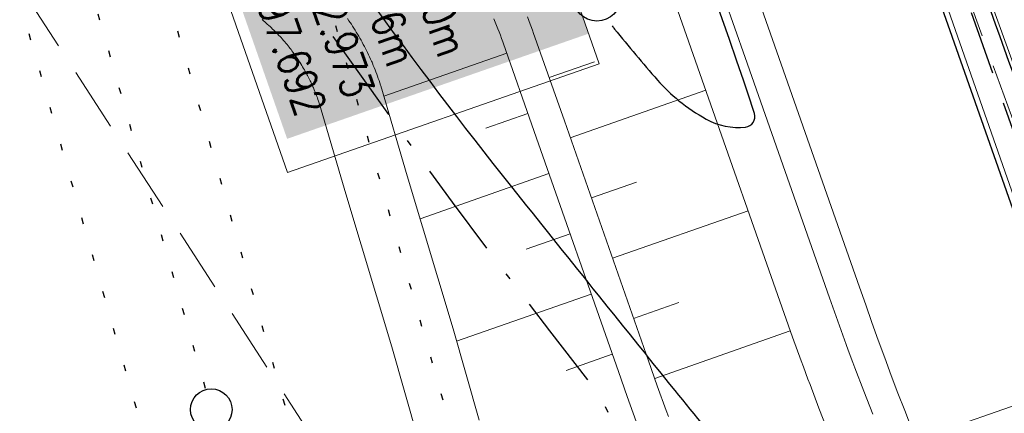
# Model space of a CAD drawing. Extents: x 446740 to 447511, y 442825 to 444215.
# Tile 39 of 94: x 446945 to 446976, y 443779 to 443791. Entities that reach past the tile are written whole.
import ezdxf

# ---------------------------------------------------------------- set-up
doc = ezdxf.new("R2010")
doc.units = 0
doc.header["$LTSCALE"] = 2
doc.header["$MEASUREMENT"] = 0
for name, pattern in [('AUSGEZOGEN', [0]), ('BAB-FM2', [2.6, 1.5, -0.5, 0.1, -0.5]), ('GESTRICH-X2', [1.5, 1, -0.5]), ('PUNKTX2_STR', [0.6, 0.1, -0.5])]:
    doc.linetypes.add(name, pattern=pattern)
doc.layers.get('0').update_dxf_attribs({"linetype": 'AUSGEZOGEN'})
for name, color, linetype in [('BAB_FM', 5, 'BAB-FM2'), ('Bahnachse', 7, 'CONTINUOUS'), ('Beschriftung', 7, 'CONTINUOUS'), ('FBRTOP', 250, 'AUSGEZOGEN'), ('Gleisachsen', 7, 'CONTINUOUS'), ('Hintergrund', 7, 'CONTINUOUS'), ('Hintergrundplan', 7, 'CONTINUOUS'), ('Ingenieurbauwerke', 15, 'CONTINUOUS'), ('KANAL', 7, 'GESTRICH-X2'), ('MULDE', 250, 'AUSGEZOGEN'), ('SCHLITZRINNE', 200, 'AUSGEZOGEN'), ('SCHSYMBOL', 200, 'AUSGEZOGEN'), ('STRASSE', 250, 'AUSGEZOGEN'), ('WEG', 250, 'GESTRICH-X2')]:
    doc.layers.add(name, color=color, linetype=linetype)
doc.styles.add('6', font='txt_____.ttf', dxfattribs={"width": 0.8, "height": 1})
doc.styles.add('8', font='txt_____.ttf', dxfattribs={"width": 0.8, "height": 1})

# ---------------------------------------------------------------- blocks, each defined once
blk = doc.blocks.new('GST')
at = {"color": 0}
blk.add_circle((0, 0), 0.75, dxfattribs=at)
blk.add_point((0, 0), dxfattribs=at)
blk = doc.blocks.new('10')
blk.add_blockref('GST', (0, 0))

msp = doc.modelspace()

# ---------------------------------------------------------------- linework, layer by layer
at = {"layer": 'BAB_FM', "flags": 128}
msp.add_lwpolyline([(446907.736, 443871.618, 0.029826), (446920.778, 443849.819, -0.026843), (446940.011, 443814.418), (446940.648, 443813.135, 0.040013), (446962.986, 443779.495), (446965.138, 443775.204, -0.343593), (446964.346, 443771.555), (446956.984, 443765.535, 0.398511), (446956.832, 443763.357), (446978.31, 443740.079), (447000.468, 443715.992), (447014.94, 443691.092), (447028.903, 443660.538), (447030.814, 443654.35), (447019.085, 443640.703), (447035.188, 443587.926), (447041.09, 443572.533)], format="xyb", dxfattribs=at)
at = {"layer": 'Bahnachse', "color": 7, "linetype": 'PUNKTX2_STR'}
msp.add_line((446945.645, 443797.198), (446950.668, 443779.65), dxfattribs=at)
at = {"layer": 'Bahnachse', "color": 7, "linetype": 'Continuous'}
msp.add_circle((446950.846, 443779.025), 0.65, dxfattribs=at)
at = {"layer": 'Beschriftung', "color": 18, "lineweight": 9, "true_color": 0x000000}
for points in [[(446959.756, 443799.132), (446962.994, 443789.865), (446953.238, 443786.457), (446950.001, 443795.725), (446959.756, 443799.132)], [(446976.943, 443779.487), (446980.709, 443768.705), (446972.465, 443765.825), (446968.698, 443776.607), (446976.943, 443779.487)]]:
    msp.add_lwpolyline(points, close=True, dxfattribs=at)
at = {"layer": 'FBRTOP', "color": 0, "const_width": 0.5}
for points in [[(447118.971, 443523.408, 0), (447120.057, 443520.305, 0.000001), (447128.316, 443496.708, -0.000001), (447136.574, 443473.112)], [(446961.367, 443973.726, -0.000008), (446963.147, 443968.64, -0.000007), (446967.276, 443956.841, 0.000013), (446971.405, 443945.042, 0.000013), (446975.535, 443933.245, -0.000019), (446979.664, 443921.447, -0.000006), (446983.793, 443909.648, 0.000004), (446987.922, 443897.849, 0.000002), (447000.31, 443862.454, 0.000002), (447012.697, 443827.06, 0.000004), (447025.085, 443791.665, -0.000006), (447037.473, 443756.271, 0), (447039.084, 443751.668, 0.000003)], [(446950.07, 443969.773, 0.000089), (446952.953, 443961.485, 0.000026), (446968.558, 443916.655, 0.000443), (446969.471, 443914.039, 0.00013), (446975.672, 443896.342, -0.000082), (446985.547, 443868.172, -0.00001), (446990.142, 443855.056, -0.000011), (446994.25, 443843.328, -0.000533), (447001.752, 443821.837, 0.000455), (447010.521, 443796.702, 0.000701), (447018.513, 443773.963, -0.000624), (447027.494, 443748.425, -0.000234), (447028.928, 443744.324, 0.000022), (447043.87, 443701.542, 0.000434), (447045.613, 443696.566, 0.000135), (447051.241, 443680.557)], [(446934.939, 443964.477, -0.000008), (446936.719, 443959.39, -0.000007), (446940.848, 443947.592, 0.000013), (446944.977, 443935.794, 0.000013), (446949.106, 443923.995, -0.000019), (446953.236, 443912.197, -0.000006), (446957.365, 443900.399, 0.000004), (446961.494, 443888.601, 0.000002), (446973.881, 443853.206, 0.000002), (446986.269, 443817.81, 0.000004), (446998.657, 443782.416, -0.000006), (447011.045, 443747.021, -0.000001), (447016.033, 443732.768, 0.000003)]]:
    msp.add_lwpolyline(points, format="xyb", dxfattribs=at)
at = {"layer": 'FBRTOP', "color": 0}
msp.add_lwpolyline([(446964.221, 443974.725, 0.000003), (446967.365, 443965.643, 0.00002), (446968.622, 443962.013, 0.001124), (446976.568, 443939.234, -0.000442), (446996.834, 443881.391), (447012.742, 443835.838, 0.000388), (447024.088, 443803.43, 0.00025), (447041.743, 443753.205)], format="xyb", dxfattribs=at)
at = {"layer": 'Gleisachsen', "color": 7, "linetype": 'PUNKTX2_STR'}
for p, q in [((446947.808, 443797.817), (446973.382, 443708.462)), ((446943.482, 443796.579), (446969.057, 443707.219))]:
    msp.add_line(p, q, dxfattribs=at)
at = {"layer": 'Hintergrund', "color": 254, "lineweight": 18, "true_color": 0xcccccc}
for p, q in [((446960.097, 443790.197), (446956.247, 443788.848)), ((446961.425, 443789.432), (446962.841, 443789.928)), ((446962.086, 443787.544), (446966.333, 443789.032)), ((446960.758, 443788.31), (446959.443, 443787.849)), ((446961.42, 443786.422), (446957.384, 443785.008)), ((446962.748, 443785.657), (446964.163, 443786.153)), ((446963.409, 443783.769), (446967.656, 443785.257)), ((446962.081, 443784.535), (446960.707, 443784.053)), ((446962.742, 443782.647), (446958.528, 443781.171)), ((446964.07, 443781.882), (446965.486, 443782.378)), ((446964.733, 443779.995), (446968.975, 443781.496)), ((446963.403, 443780.76), (446961.96, 443780.254))]:
    msp.add_line(p, q, dxfattribs=at)
for points in [[(446897.6, 443843.067), (446898.469, 443840.587, 0.197945), (446910.127, 443827.503), (446957.397, 443804.54, -0.198221), (446967.534, 443793.163), (446971.143, 443782.864, 0.096812), (446989.793, 443750.488)], [(446967.152, 443810.886), (446976.333, 443784.683, 0.045108), (446983.643, 443768.558, 0.044349), (446993.683, 443753.975), (447000.667, 443745.539)]]:
    msp.add_lwpolyline(points, format="xyb", dxfattribs=at)
for points in [[(446968.149, 443812.004), (446972.855, 443798.453), (446978.576, 443782.629), (446982.423, 443773.521), (446985.827, 443766.335), (446994.795, 443754.957)], [(446966.591, 443792.832), (446967.563, 443790.059), (446970.199, 443782.532), (446970.459, 443781.799), (446970.725, 443781.066), (446970.792, 443780.884), (446970.933, 443780.505), (446970.996, 443780.335), (446971.273, 443779.606), (446971.555, 443778.879)], [(446966.591, 443792.832), (446967.563, 443790.059), (446970.199, 443782.532), (446970.459, 443781.799), (446970.725, 443781.066), (446970.792, 443780.884), (446970.933, 443780.505), (446970.996, 443780.335), (446971.273, 443779.606), (446971.555, 443778.879)], [(446970.158, 443778.332), (446969.872, 443779.069), (446969.592, 443779.808), (446969.527, 443779.982), (446969.386, 443780.362), (446969.316, 443780.55), (446969.047, 443781.293), (446968.785, 443782.034), (446966.147, 443789.563), (446965.176, 443792.336)], [(446952.436, 443791.249), (446952.477, 443791.214), (446952.525, 443791.173), (446952.566, 443791.137), (446952.6, 443791.107), (446952.648, 443791.064), (446952.688, 443791.028), (446952.72, 443790.997), (446952.766, 443790.953), (446952.805, 443790.916), (446952.843, 443790.877), (446952.882, 443790.839), (446952.919, 443790.8), (446952.964, 443790.754), (446953, 443790.715), (446953.031, 443790.682), (446953.067, 443790.641), (446953.109, 443790.594), (446953.145, 443790.553), (446953.18, 443790.512), (446953.221, 443790.464), (446953.251, 443790.427), (446953.288, 443790.381), (446953.307, 443790.357), (446953.344, 443790.309), (446953.37, 443790.274), (446953.402, 443790.23), (446953.438, 443790.18), (446953.467, 443790.139), (446953.507, 443790.081), (446953.532, 443790.044), (446953.565, 443789.994), (446953.589, 443789.959), (446953.618, 443789.913), (446953.65, 443789.86), (446953.679, 443789.814), (446953.707, 443789.767), (446953.738, 443789.715), (446953.76, 443789.678), (446953.786, 443789.63), (446953.822, 443789.566), (446953.842, 443789.529), (446953.862, 443789.491), (446953.889, 443789.437), (446953.922, 443789.372), (446953.941, 443789.334), (446953.959, 443789.296), (446953.988, 443789.235), (446954.014, 443789.18), (446954.038, 443789.125), (446954.041, 443789.119), (446954.044, 443789.112), (446954.071, 443789.047), (446954.092, 443788.996), (446954.11, 443788.951), (446954.131, 443788.895), (446954.153, 443788.839), (446954.167, 443788.8), (446954.186, 443788.747), (446954.205, 443788.691), (446954.224, 443788.634), (446954.238, 443788.593), (446955.064, 443785.782), (446956.498, 443780.997), (446957.309, 443778.133)], [(446955.108, 443791.282), (446955.158, 443791.21), (446955.191, 443791.161), (446955.232, 443791.1), (446955.272, 443791.039), (446955.311, 443790.977), (446955.35, 443790.915), (446955.388, 443790.853), (446955.426, 443790.79), (446955.463, 443790.727), (446955.5, 443790.664), (446955.535, 443790.6), (446955.571, 443790.536), (446955.606, 443790.472), (446955.64, 443790.407), (446955.673, 443790.342), (446955.706, 443790.277), (446955.739, 443790.212), (446955.77, 443790.146), (446955.801, 443790.08), (446955.832, 443790.013), (446955.862, 443789.947), (446955.879, 443789.909), (446955.891, 443789.88), (446955.919, 443789.813), (446955.947, 443789.745), (446955.974, 443789.677), (446956, 443789.609), (446956.026, 443789.541), (446956.051, 443789.473), (446956.075, 443789.404), (446956.099, 443789.335), (446956.122, 443789.266), (446956.145, 443789.197), (446956.152, 443789.174), (446956.982, 443786.351), (446958.419, 443781.556), (446959.23, 443778.69)], [(446964.154, 443778.655), (446963.871, 443779.436), (446963.593, 443780.219), (446960.957, 443787.743), (446959.985, 443790.517), (446959.973, 443790.551), (446959.936, 443790.655), (446959.898, 443790.758), (446959.859, 443790.861), (446959.819, 443790.963), (446959.778, 443791.065), (446959.736, 443791.167), (446959.693, 443791.268)], [(446960.749, 443791.331), (446960.792, 443791.22), (446960.834, 443791.109), (446960.876, 443790.997), (446960.916, 443790.885), (446960.929, 443790.848), (446961.901, 443788.074), (446964.537, 443780.55), (446964.812, 443779.773), (446965.093, 443778.999), (446965.163, 443778.809)]]:
    msp.add_lwpolyline(points, dxfattribs=at)
at = {"layer": 'Hintergrundplan', "color": 254, "lineweight": 18, "true_color": 0xcccccc}
for p, q in [((446960.097, 443790.197), (446956.247, 443788.848)), ((446961.425, 443789.432), (446962.841, 443789.928)), ((446962.086, 443787.544), (446966.333, 443789.032)), ((446960.758, 443788.31), (446959.443, 443787.849)), ((446961.42, 443786.422), (446957.384, 443785.008)), ((446962.748, 443785.657), (446964.163, 443786.153)), ((446963.409, 443783.769), (446967.656, 443785.257)), ((446962.081, 443784.535), (446960.707, 443784.053)), ((446962.742, 443782.647), (446958.528, 443781.171)), ((446964.07, 443781.882), (446965.486, 443782.378)), ((446964.733, 443779.995), (446968.975, 443781.496)), ((446963.403, 443780.76), (446961.96, 443780.254))]:
    msp.add_line(p, q, dxfattribs=at)
for points in [[(446897.6, 443843.067), (446898.469, 443840.587, 0.197945), (446910.127, 443827.503), (446957.397, 443804.54, -0.198221), (446967.534, 443793.163), (446971.143, 443782.864, 0.096812), (446989.793, 443750.488)], [(446967.152, 443810.886), (446976.333, 443784.683, 0.045108), (446983.643, 443768.558, 0.044349), (446993.683, 443753.975), (447000.667, 443745.539)]]:
    msp.add_lwpolyline(points, format="xyb", dxfattribs=at)
for points in [[(446968.149, 443812.004), (446972.855, 443798.453), (446978.576, 443782.629), (446982.423, 443773.521), (446985.827, 443766.335), (446994.795, 443754.957)], [(446966.591, 443792.832), (446967.563, 443790.059), (446970.199, 443782.532), (446970.459, 443781.799), (446970.725, 443781.066), (446970.792, 443780.884), (446970.933, 443780.505), (446970.996, 443780.335), (446971.273, 443779.606), (446971.555, 443778.879)], [(446966.591, 443792.832), (446967.563, 443790.059), (446970.199, 443782.532), (446970.459, 443781.799), (446970.725, 443781.066), (446970.792, 443780.884), (446970.933, 443780.505), (446970.996, 443780.335), (446971.273, 443779.606), (446971.555, 443778.879)], [(446970.158, 443778.332), (446969.872, 443779.069), (446969.592, 443779.808), (446969.527, 443779.982), (446969.386, 443780.362), (446969.316, 443780.55), (446969.047, 443781.293), (446968.785, 443782.034), (446966.147, 443789.563), (446965.176, 443792.336)], [(446952.436, 443791.249), (446952.477, 443791.214), (446952.525, 443791.173), (446952.566, 443791.137), (446952.6, 443791.107), (446952.648, 443791.064), (446952.688, 443791.028), (446952.72, 443790.997), (446952.766, 443790.953), (446952.805, 443790.916), (446952.843, 443790.877), (446952.882, 443790.839), (446952.919, 443790.8), (446952.964, 443790.754), (446953, 443790.715), (446953.031, 443790.682), (446953.067, 443790.641), (446953.109, 443790.594), (446953.145, 443790.553), (446953.18, 443790.512), (446953.221, 443790.464), (446953.251, 443790.427), (446953.288, 443790.381), (446953.307, 443790.357), (446953.344, 443790.309), (446953.37, 443790.274), (446953.402, 443790.23), (446953.438, 443790.18), (446953.467, 443790.139), (446953.507, 443790.081), (446953.532, 443790.044), (446953.565, 443789.994), (446953.589, 443789.959), (446953.618, 443789.913), (446953.65, 443789.86), (446953.679, 443789.814), (446953.707, 443789.767), (446953.738, 443789.715), (446953.76, 443789.678), (446953.786, 443789.63), (446953.822, 443789.566), (446953.842, 443789.529), (446953.862, 443789.491), (446953.889, 443789.437), (446953.922, 443789.372), (446953.941, 443789.334), (446953.959, 443789.296), (446953.988, 443789.235), (446954.014, 443789.18), (446954.038, 443789.125), (446954.041, 443789.119), (446954.044, 443789.112), (446954.071, 443789.047), (446954.092, 443788.996), (446954.11, 443788.951), (446954.131, 443788.895), (446954.153, 443788.839), (446954.167, 443788.8), (446954.186, 443788.747), (446954.205, 443788.691), (446954.224, 443788.634), (446954.238, 443788.593), (446955.064, 443785.782), (446956.498, 443780.997), (446957.309, 443778.133)], [(446955.108, 443791.282), (446955.158, 443791.21), (446955.191, 443791.161), (446955.232, 443791.1), (446955.272, 443791.039), (446955.311, 443790.977), (446955.35, 443790.915), (446955.388, 443790.853), (446955.426, 443790.79), (446955.463, 443790.727), (446955.5, 443790.664), (446955.535, 443790.6), (446955.571, 443790.536), (446955.606, 443790.472), (446955.64, 443790.407), (446955.673, 443790.342), (446955.706, 443790.277), (446955.739, 443790.212), (446955.77, 443790.146), (446955.801, 443790.08), (446955.832, 443790.013), (446955.862, 443789.947), (446955.879, 443789.909), (446955.891, 443789.88), (446955.919, 443789.813), (446955.947, 443789.745), (446955.974, 443789.677), (446956, 443789.609), (446956.026, 443789.541), (446956.051, 443789.473), (446956.075, 443789.404), (446956.099, 443789.335), (446956.122, 443789.266), (446956.145, 443789.197), (446956.152, 443789.174), (446956.982, 443786.351), (446958.419, 443781.556), (446959.23, 443778.69)], [(446964.154, 443778.655), (446963.871, 443779.436), (446963.593, 443780.219), (446960.957, 443787.743), (446959.985, 443790.517), (446959.973, 443790.551), (446959.936, 443790.655), (446959.898, 443790.758), (446959.859, 443790.861), (446959.819, 443790.963), (446959.778, 443791.065), (446959.736, 443791.167), (446959.693, 443791.268)], [(446960.749, 443791.331), (446960.792, 443791.22), (446960.834, 443791.109), (446960.876, 443790.997), (446960.916, 443790.885), (446960.929, 443790.848), (446961.901, 443788.074), (446964.537, 443780.55), (446964.812, 443779.773), (446965.093, 443778.999), (446965.163, 443778.809)]]:
    msp.add_lwpolyline(points, dxfattribs=at)
at = {"layer": 'Ingenieurbauwerke', "color": 7, "linetype": 'PUNKTX2_STR'}
msp.add_line((446952.423, 443799.138), (446977.996, 443709.787), dxfattribs=at)
at = {"layer": 'KANAL'}
msp.add_line((446962.625, 443825.406), (446979.438, 443777.906), dxfattribs=at)
at = {"layer": 'KANAL', "color": 92, "lineweight": 9, "true_color": 0x00b400}
for p, q in [((446980.102, 443776.633, 452.91), (446971.211, 443801.145, 452.524)), ((446980.303, 443737.547, 451.557), (446942.319, 443796.216, 454.675))]:
    msp.add_line(p, q, dxfattribs=at)
at = {"layer": 'MULDE'}
msp.add_lwpolyline([(446950.228, 443882.252, 0.04582), (446948.791, 443880.251, 0.087376), (446947.941, 443877.974, 0.02973), (446947.507, 443874.479, 0.075769), (446947.65, 443872.843, 0.019142), (446948.681, 443869.213, 0.00323), (446955.605, 443848.426, 0.002108), (446974.71, 443793.048, 0.009418), (446979.284, 443780.719, 0.012166), (446982.354, 443773.426, 0.02146), (446984.395, 443769.365, 0.018846), (446984.853, 443768.611, 0.001561), (446990.251, 443760.497, 0.020586), (446995.86, 443752.827, 0.007314), (446999.857, 443747.956, 0.015038)], format="xyb", dxfattribs=at)
at = {"layer": 'SCHLITZRINNE'}
msp.add_lwpolyline([(446946.636, 443968.571, 0.000016), (446947.849, 443965.085, 0.000199), (446950.544, 443957.352, 0.000027), (446955.553, 443942.997, 0.000044), (446958.667, 443934.078, 0.000101), (446962.051, 443924.393, 0.000084), (446966.153, 443912.669, 0.000975), (446970.092, 443901.486, -0.001001), (446974.031, 443890.303, -0.000613), (446978.162, 443878.453, 0.000574), (446982.293, 443866.603, 0.000043), (446985.962, 443856.119, 0.000041), (446989.821, 443845.1, 0.000098), (446990.721, 443842.532, -0.000006), (447006.522, 443797.477, -0.000336), (447009.233, 443789.73, -0.000126), (447016.458, 443769.022)], format="xyb", dxfattribs=at)
at = {"layer": 'STRASSE'}
for points in [[(447062.812, 443984.485, 0.000031), (447067.774, 443953.189, 0.000135), (447068.931, 443945.908, 0.000002), (447074.525, 443910.767, 0.000014), (447075.333, 443905.695, 0.000003), (447075.577, 443904.158, 0.000002), (447075.88, 443902.258, 0.000405)], [(447056.172, 444006.907, 0.000256), (447057.959, 443995.782, 0.000007), (447066.417, 443943.312, -0.000072), (447067.235, 443938.233, -0.000506), (447069.899, 443921.568, 0.000383), (447073.414, 443899.55, 0.002551), (447074.205, 443894.777, 0.000503), (447078.363, 443870.591, 0.006787), (447082.529, 443848.311, 0.026597), (447083.97, 443842.705, 0.011408), (447085.657, 443837.742, 0.003012), (447092.583, 443819.14, 0.000539), (447102.034, 443794.298, 0.00389), (447103.374, 443790.868, 0.002567), (447104.913, 443787.074, -0.001252), (447108.088, 443779.304, -0.003407), (447110.594, 443773.006, -0.003634)], [(446963.395, 443791.048, 0.000903), (446963.475, 443790.95, 0.008098), (446964.815, 443789.354, 0.044964), (446965.487, 443788.707, 0.04079), (446966.339, 443788.131, 0.158037), (446967.576, 443787.881, 0.469329), (446967.853, 443788.304, 0.009198), (446967.52, 443789.322, 0.000223), (446952.986, 443831.009, 0.000004), (446936.423, 443878.447, -0.000017), (446932.249, 443890.404, -0.0013), (446927.963, 443902.785, 0.001293), (446923.656, 443915.228, 0.025648), (446922.292, 443918.574, 0.024383), (446920.513, 443921.932, 0.071691), (446919.532, 443923.147, 0.016707), (446914.498, 443927.52, 0.052871), (446911.116, 443929.717, 0.037612), (446905.892, 443931.897)], [(446927.813, 443848.055, 0.003131), (446932.185, 443836.156, 0.018072), (446936.771, 443825.139, 0.015041), (446943.145, 443812.297, 0.021485), (446951.558, 443798.061, 0.023922), (446960.243, 443786.011, 0.001436), (446965.357, 443779.625, 0.003875), (446967.277, 443777.279, 0.002785)]]:
    msp.add_lwpolyline(points, format="xyb", dxfattribs=at)
msp.add_lwpolyline([(446978.811, 443777.804), (446977.838, 443779.92), (446953.977, 443847.794), (446944.372, 443875.211)], dxfattribs=at)
at = {"layer": 'WEG', "flags": 128}
for points in [[(446976.819, 443622.809, 0.003478), (446990.635, 443633.804, 0.004455), (447000.398, 443641.83, 0.000244), (447009.149, 443649.163, 0.00383), (447009.702, 443649.634, 0.029535), (447011.872, 443651.748, 0.030309), (447013.725, 443654.045, 0.044337), (447014.902, 443656.056, 0.024922), (447016.481, 443659.884, 0.020172), (447017.405, 443662.859, 0.030072), (447017.821, 443664.908, 0.045014), (447017.963, 443667.723, 0.03518), (447017.568, 443671.304, 0.019616), (447016.56, 443675.826, 0.016896), (447015.009, 443680.976, 0.009595), (447013.503, 443685.161, 0.006158), (447010.953, 443691.603, 0.021057), (447006.381, 443701.537, 0.034412), (447002.925, 443707.273, 0.024481), (446996.978, 443714.936, 0.010018), (446981.195, 443732.608, 0.000195), (446953.17, 443762.726, 0.000666), (446944.962, 443771.517, 0.000046), (446941.056, 443775.688, 0.000009), (446922.08, 443795.949, 0.001109), (446881.764, 443838.802, 0.00487), (446872.464, 443848.453, 0.033993), (446870.176, 443850.485, 0.027932), (446867.108, 443852.595, 0.056779), (446865.132, 443853.509, 0.044375), (446862.423, 443854.146, 0.066457), (446859.151, 443854.177, 0.07715), (446856.435, 443853.405, 0.026945), (446855.343, 443852.829, 0.005039), (446849.713, 443849.386, 0.024312), (446844.157, 443845.523, 0.01939), (446837.642, 443840.09)], [(446839.503, 443837.192, -0.024299), (446846.088, 443843.08, -0.028596), (446852.182, 443847.465, -0.002657), (446855.649, 443849.645, -0.018724), (446856.154, 443849.933, -0.064132), (446858.234, 443850.699, -0.052142), (446860.936, 443851.027, -0.051497), (446862.977, 443850.85, -0.064077), (446864.543, 443850.336, -0.046861), (446866.851, 443848.956, -0.040142), (446869.225, 443846.904, -0.010587), (446882.06, 443833.308, 0.005484), (446906.566, 443806.811, 0.000342), (446936.107, 443775.608, -0.000702), (446950.465, 443760.42, -0.001926), (446960.591, 443749.595, -0.000804), (446984.714, 443723.524, -0.009458), (446993.661, 443713.448, -0.013174), (446999.75, 443705.93, -0.048866), (447004.434, 443698.406, -0.031939), (447009.648, 443685.91, -0.007405), (447012.54, 443677.083, -0.024061), (447013.258, 443674.315, -0.002233), (447013.434, 443673.452, -0.002633), (447013.576, 443672.719, -0.0246), (447013.874, 443670.559, -0.016952), (447014.044, 443667.4, -0.058854), (447013.748, 443664.379, -0.042814), (447012.514, 443660.4, -0.027791), (447011.122, 443657.457, -0.045135), (447010.009, 443655.787, -0.021996), (447008.373, 443653.928, -0.016225), (447005.969, 443651.586, -0.025254), (446993.147, 443641.014, 0.018531), (446975.487, 443626.846, 0.000995), (446975.432, 443626.798, 0.000136), (446975.026, 443626.444)]]:
    msp.add_lwpolyline(points, format="xyb", dxfattribs=at)

# ---------------------------------------------------------------- block references
at = {"layer": 'SCHSYMBOL', "rotation": 289.2892}
msp.add_blockref('10', (446962.922, 443791.953), dxfattribs=at)

# ---------------------------------------------------------------- texts
at = {"layer": 'Beschriftung', "color": 18, "true_color": 0x000000, "insert": (446959.449, 443798.496), "char_height": 1, "attachment_point": 1, "rotation": 289.2551, "line_spacing_factor": 0.959981, "style": '8', "bg_fill": 1, "box_fill_scale": 1.5, "bg_fill_color": 256, "bg_fill_true_color": 11599800, "bg_fill_transparency": 0}
msp.add_mtext('S 110^JDN 600^JDOK 452.40m^JTWL 451.76m^JR 446962.973^JH 543797.692', dxfattribs=at)
at = {"layer": 'Beschriftung', "color": 92, "true_color": 0x00b400, "insert": (446975.424, 443795.843), "char_height": 1.1, "attachment_point": 1, "rotation": 289.9367, "line_spacing_factor": 0.959981, "style": '6'}
msp.add_mtext('MP DN 250/ 26.07m', dxfattribs=at)

doc.saveas('drawing.dxf')
